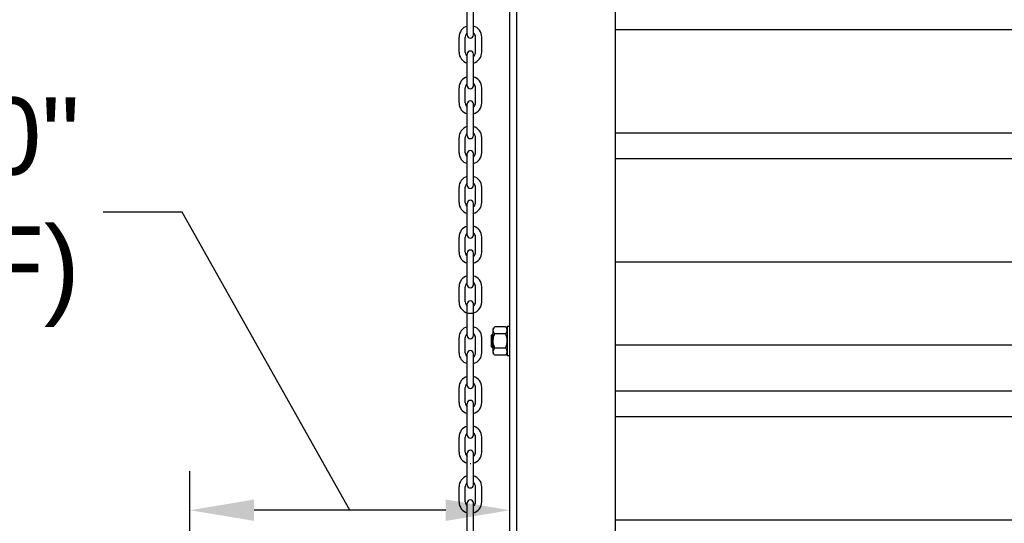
# Model space of a CAD drawing. Header units: inches. Extents: x 170 to 312, y 215 to 248.
# Tile 185 of 256: x 200.974 to 202.166, y 223.027 to 223.637. Entities that reach past the tile are written whole.
import ezdxf

# ---------------------------------------------------------------- set-up
doc = ezdxf.new("R2010")
doc.units = ezdxf.units.IN
doc.header["$LTSCALE"] = 0.25
doc.header["$MEASUREMENT"] = 0
doc.layers.add('ANNOTATIONS', color=1, linetype='Continuous')
doc.layers.add('MOTOR LH', color=7, linetype='Continuous')
doc.styles.add('ARIAL', font='arial.ttf', dxfattribs={"height": 0.09375})
doc.styles.add('ROMANS', font='Romans', dxfattribs={"height": 0.09375})
doc.styles.get("Standard").update_dxf_attribs({"font": 'romans.shx'})
doc.dimstyles.get("Standard").update_dxf_attribs({"dimscale": 60, "dimtxt": 0.0833, "dimasz": 0.0833, "dimexe": 0.0833, "dimexo": 0.04, "dimgap": 0.09, "dimtad": 0, "dimtih": 1, "dimtoh": 1, "dimdec": 4, "dimzin": 1, "dimdsep": 46, "dimlunit": 4, "dimtxsty": 'Standard', "dimcen": 0.09, "dimclrt": 150, "dimadec": 4, "dimazin": 2, "dimtfac": 1, "dimtdec": 0, "dimtofl": 0, "dimtmove": 0, "dimatfit": 3, "dimfxl": 1, "dimtolj": 1, "dimtzin": 0, "dimlwd": -1, "dimlwe": -1, "dimarcsym": 1})

msp = doc.modelspace()

# ---------------------------------------------------------------- linework, layer by layer
at = {"layer": 'ANNOTATIONS'}
for p, q in [((201.17981, 222.74794), (201.17981, 223.08974)), ((201.48952, 223.04261), (201.25748, 223.04261))]:
    msp.add_line(p, q, dxfattribs=at)
for points in [[(201.25748, 223.02967), (201.25748, 223.05556), (201.17981, 223.04261)], [(201.48952, 223.02967), (201.48952, 223.05556), (201.56718, 223.04261)]]:
    msp.add_solid(points, dxfattribs=at)
at = {"layer": 'MOTOR LH'}
for p, q in [((201.69507, 220.41698), (201.69507, 224.63674)), ((201.56718, 220.68357), (201.56718, 224.61088)), ((201.57571, 220.69422), (201.57571, 224.61088)), ((201.5156, 223.61822), (201.5156, 223.65649)), ((201.52311, 223.61822), (201.52311, 223.65649)), ((205.82157, 223.62432), (201.69507, 223.62432)), ((201.50562, 223.59743), (201.50562, 223.61574)), ((201.51313, 223.59743), (201.51313, 223.61574)), ((201.52558, 223.59743), (201.52558, 223.61574)), ((201.53309, 223.59743), (201.53309, 223.61574)), ((201.5156, 223.55668), (201.5156, 223.59496)), ((201.52311, 223.55668), (201.52311, 223.59496)), ((201.50562, 223.53589), (201.50562, 223.55421)), ((201.51313, 223.53589), (201.51313, 223.55421)), ((201.52558, 223.53589), (201.52558, 223.55421)), ((201.53309, 223.53589), (201.53309, 223.55421)), ((201.5156, 223.49643), (201.5156, 223.5347)), ((201.52311, 223.49643), (201.52311, 223.5347)), ((205.82157, 223.49932), (201.69507, 223.49932)), ((201.50562, 223.47564), (201.50562, 223.49395)), ((201.51313, 223.47564), (201.51313, 223.49395)), ((201.52558, 223.47564), (201.52558, 223.49395)), ((201.53309, 223.47564), (201.53309, 223.49395)), ((201.5156, 223.43617), (201.5156, 223.47445)), ((201.52311, 223.43617), (201.52311, 223.47445)), ((205.82157, 223.46807), (201.69507, 223.46807)), ((201.50562, 223.41538), (201.50562, 223.4337)), ((201.51313, 223.41538), (201.51313, 223.4337)), ((201.52558, 223.41538), (201.52558, 223.4337)), ((201.53309, 223.41538), (201.53309, 223.4337)), ((201.5156, 223.37592), (201.5156, 223.41419)), ((201.52311, 223.37592), (201.52311, 223.41419)), ((201.50562, 223.35513), (201.50562, 223.37344)), ((201.51313, 223.35513), (201.51313, 223.37344)), ((201.52558, 223.35513), (201.52558, 223.37344)), ((201.53309, 223.35513), (201.53309, 223.37344)), ((201.5156, 223.31566), (201.5156, 223.35394)), ((201.52311, 223.31566), (201.52311, 223.35394)), ((205.82157, 223.34307), (201.69507, 223.34307)), ((201.50562, 223.29488), (201.50562, 223.31319)), ((201.51313, 223.29488), (201.51313, 223.31319)), ((201.52558, 223.29488), (201.52558, 223.31319)), ((201.53309, 223.29488), (201.53309, 223.31319)), ((201.5156, 223.25413), (201.5156, 223.2924)), ((201.52311, 223.25413), (201.52311, 223.2924)), ((201.54703, 223.23263), (201.54703, 223.26247)), ((201.56202, 223.26478), (201.54895, 223.26478)), ((201.56394, 223.26566), (201.56394, 223.22945)), ((201.50562, 223.23334), (201.50562, 223.25165)), ((201.51313, 223.23334), (201.51313, 223.25165)), ((201.52558, 223.23334), (201.52558, 223.25165)), ((201.53309, 223.23334), (201.53309, 223.25165)), ((201.54485, 223.24059), (201.54485, 223.25452)), ((201.54641, 223.23903), (201.54641, 223.25608)), ((201.56202, 223.25617), (201.54895, 223.25617)), ((201.56202, 223.23894), (201.54895, 223.23894)), ((205.82157, 223.24267), (201.69507, 223.24267)), ((201.5156, 223.19387), (201.5156, 223.23215)), ((201.52311, 223.19387), (201.52311, 223.23215)), ((201.56202, 223.23033), (201.54895, 223.23033)), ((201.50562, 223.17308), (201.50562, 223.1914)), ((201.51313, 223.17308), (201.51313, 223.1914)), ((201.52558, 223.17308), (201.52558, 223.1914)), ((201.53309, 223.17308), (201.53309, 223.1914)), ((205.82157, 223.18682), (201.69507, 223.18682)), ((201.5156, 223.13362), (201.5156, 223.17189)), ((201.52311, 223.13362), (201.52311, 223.17189)), ((205.82157, 223.15557), (201.69507, 223.15557)), ((201.50562, 223.11283), (201.50562, 223.13114)), ((201.51313, 223.11283), (201.51313, 223.13114)), ((201.52558, 223.11283), (201.52558, 223.13114)), ((201.53309, 223.11283), (201.53309, 223.13114)), ((201.5156, 223.07336), (201.5156, 223.11164)), ((201.52311, 223.07336), (201.52311, 223.11164)), ((201.50562, 223.05258), (201.50562, 223.07089)), ((201.51313, 223.05258), (201.51313, 223.07089)), ((201.52558, 223.05258), (201.52558, 223.07089)), ((201.53309, 223.05258), (201.53309, 223.07089)), ((201.5156, 223.01311), (201.5156, 223.05138)), ((201.52311, 223.01311), (201.52311, 223.05138)), ((205.82157, 223.03057), (201.69507, 223.03057))]:
    msp.add_line(p, q, dxfattribs=at)
for centre, radius, start, end in [((201.51936, 223.61574), 0.01374, 105.86272, 180), ((201.51936, 223.61574), 0.01374, 0, 74.13728), ((201.51936, 223.61574), 0.00623, 127.08084, 180), ((201.51936, 223.61822), 0.00375, 180, 0), ((201.51936, 223.61574), 0.00623, 0, 52.91916), ((201.51936, 223.59743), 0.01374, 180, 254.13728), ((201.51936, 223.59743), 0.00623, 180, 232.91916), ((201.51936, 223.59496), 0.00375, 0, 180), ((201.51936, 223.59743), 0.01374, 285.86272, 0), ((201.51936, 223.59743), 0.00623, 307.08084, 0), ((201.51936, 223.55421), 0.01374, 105.86272, 180), ((201.51936, 223.55421), 0.00623, 127.08084, 180), ((201.51936, 223.55421), 0.01374, 0, 74.13728), ((201.51936, 223.55421), 0.00623, 0, 52.91916), ((201.51936, 223.55668), 0.00375, 180, 0), ((201.51936, 223.53589), 0.01374, 180, 254.13728), ((201.51936, 223.53589), 0.00623, 180, 232.91916), ((201.51936, 223.5347), 0.00375, 0, 180), ((201.51936, 223.53589), 0.01374, 285.86272, 0), ((201.51936, 223.53589), 0.00623, 307.08084, 0), ((201.51936, 223.49395), 0.01374, 105.86272, 180), ((201.51936, 223.49395), 0.00623, 127.08084, 180), ((201.51936, 223.49395), 0.01374, 0, 74.13728), ((201.51936, 223.49395), 0.00623, 0, 52.91916), ((201.51936, 223.49643), 0.00375, 180, 0), ((201.51936, 223.47564), 0.01374, 180, 254.13728), ((201.51936, 223.47564), 0.00623, 180, 232.91916), ((201.51936, 223.47445), 0.00375, 0, 180), ((201.51936, 223.47564), 0.01374, 285.86272, 0), ((201.51936, 223.47564), 0.00623, 307.08084, 0), ((201.51936, 223.4337), 0.01374, 105.86272, 180), ((201.51936, 223.4337), 0.00623, 127.08084, 180), ((201.51936, 223.4337), 0.01374, 0, 74.13728), ((201.51936, 223.4337), 0.00623, 0, 52.91916), ((201.51936, 223.43617), 0.00375, 180, 0), ((201.51936, 223.41538), 0.01374, 180, 254.13728), ((201.51936, 223.41538), 0.00623, 180, 232.91916), ((201.51936, 223.41419), 0.00375, 0, 180), ((201.51936, 223.41538), 0.01374, 285.86272, 0), ((201.51936, 223.41538), 0.00623, 307.08084, 0), ((201.51936, 223.37344), 0.01374, 105.86272, 180), ((201.51936, 223.37344), 0.00623, 127.08084, 180), ((201.51936, 223.37344), 0.01374, 0, 74.13728), ((201.51936, 223.37344), 0.00623, 0, 52.91916), ((201.51936, 223.37592), 0.00375, 180, 0), ((201.51936, 223.35513), 0.01374, 180, 254.13728), ((201.51936, 223.35513), 0.00623, 180, 232.91916), ((201.51936, 223.35394), 0.00375, 0, 180), ((201.51936, 223.35513), 0.01374, 285.86272, 0), ((201.51936, 223.35513), 0.00623, 307.08084, 0), ((201.51936, 223.31319), 0.01374, 105.86272, 180), ((201.51936, 223.31319), 0.01374, 0, 74.13728), ((201.51936, 223.31319), 0.00623, 127.08084, 180), ((201.51936, 223.31566), 0.00375, 180, 0), ((201.51936, 223.31319), 0.00623, 0, 52.91916), ((201.51936, 223.29488), 0.01374, 180, 0), ((201.51936, 223.29488), 0.00623, 180, 232.91916), ((201.51936, 223.2924), 0.00375, 0, 180), ((201.51936, 223.29488), 0.00623, 307.08084, 0), ((201.51936, 223.25165), 0.01374, 105.86272, 180), ((201.51936, 223.25165), 0.01374, 0, 74.13728), ((201.51936, 223.25165), 0.00623, 127.08084, 180), ((201.51936, 223.25413), 0.00375, 180, 0), ((201.51936, 223.25165), 0.00623, 0, 52.91916), ((201.51936, 223.23215), 0.00375, 0, 180), ((201.51936, 223.23334), 0.01374, 180, 254.13728), ((201.51936, 223.23334), 0.00623, 180, 232.91916), ((201.51936, 223.23334), 0.01374, 285.86272, 0), ((201.51936, 223.23334), 0.00623, 307.08084, 0), ((201.51936, 223.1914), 0.01374, 105.86272, 180), ((201.51936, 223.1914), 0.01374, 0, 74.13728), ((201.51936, 223.1914), 0.00623, 127.08084, 180), ((201.51936, 223.19387), 0.00375, 180, 0), ((201.51936, 223.1914), 0.00623, 0, 52.91916), ((201.51936, 223.17189), 0.00375, 0, 180), ((201.51936, 223.17308), 0.01374, 180, 254.13728), ((201.51936, 223.17308), 0.00623, 180, 232.91916), ((201.51936, 223.17308), 0.01374, 285.86272, 0), ((201.51936, 223.17308), 0.00623, 307.08084, 0), ((201.51936, 223.13114), 0.01374, 105.86272, 180), ((201.51936, 223.13114), 0.01374, 0, 74.13728), ((201.51936, 223.13114), 0.00623, 127.08084, 180), ((201.51936, 223.13362), 0.00375, 180, 0), ((201.51936, 223.13114), 0.00623, 0, 52.91916), ((201.51936, 223.11283), 0.01374, 180, 254.13728), ((201.51936, 223.11283), 0.00623, 180, 232.91916), ((201.51936, 223.11164), 0.00375, 0, 180), ((201.51936, 223.11283), 0.01374, 285.86272, 0), ((201.51936, 223.11283), 0.00623, 307.08084, 0), ((201.51936, 223.11283), 0.01374, 268.08585, 271.91415), ((201.51936, 223.07089), 0.01374, 105.86272, 180), ((201.51936, 223.07089), 0.01374, 0, 74.13728), ((201.51936, 223.07089), 0.00623, 127.08084, 180), ((201.51936, 223.07336), 0.00375, 180, 0), ((201.51936, 223.07089), 0.00623, 0, 52.91916), ((201.51936, 223.05258), 0.01374, 180, 254.13728), ((201.51936, 223.05258), 0.00623, 180, 232.91916), ((201.51936, 223.05138), 0.00375, 0, 180), ((201.51936, 223.05258), 0.01374, 285.86272, 0), ((201.51936, 223.05258), 0.00623, 307.08084, 0)]:
    msp.add_arc(centre, radius, start, end, dxfattribs=at)
for points in [[(201.54703, 223.26247), (201.54895, 223.26478)], [(201.56202, 223.26478), (201.56394, 223.26247)], [(201.56394, 223.26566), (201.56718, 223.26566)], [(201.54485, 223.25452), (201.54641, 223.25608)], [(201.54641, 223.25608), (201.54703, 223.25608)], [(201.54641, 223.23903), (201.54485, 223.24059)], [(201.54703, 223.23903), (201.54641, 223.23903)], [(201.54895, 223.23033), (201.54703, 223.23263)], [(201.56394, 223.23263), (201.56202, 223.23033)], [(201.56718, 223.22945), (201.56394, 223.22945)]]:
    msp.add_open_spline(points, degree=1, dxfattribs=at)
for points, knots in [([(201.54703, 223.26048), (201.54708, 223.261), (201.54719, 223.26206), (201.54795, 223.2635), (201.54864, 223.26439), (201.54895, 223.26478)], [0, 0, 0, 0, 0.3536607, 0.7166862, 1, 1, 1, 1]), ([(201.54895, 223.25617), (201.5485, 223.25675), (201.54761, 223.25793), (201.54708, 223.2594), (201.54704, 223.26026), (201.54703, 223.26048)], [0, 0, 0, 0, 0.4215052, 0.8529186, 1, 1, 1, 1]), ([(201.56394, 223.26048), (201.56389, 223.261), (201.56378, 223.26206), (201.56302, 223.2635), (201.56233, 223.26439), (201.56202, 223.26478)], [0, 0, 0, 0, 0.3536607, 0.7166862, 1, 1, 1, 1]), ([(201.56202, 223.25617), (201.56247, 223.25675), (201.56336, 223.25793), (201.56389, 223.2594), (201.56393, 223.26026), (201.56394, 223.26048)], [0, 0, 0, 0, 0.4215055, 0.85291859, 1, 1, 1, 1]), ([(201.54703, 223.24755), (201.54703, 223.24783), (201.54705, 223.24923), (201.54743, 223.25178), (201.54821, 223.25435), (201.5488, 223.2558), (201.54895, 223.25617)], [0, 0, 0, 0, 0.0936035, 0.4739098, 0.8644711, 1, 1, 1, 1]), ([(201.54895, 223.23894), (201.54866, 223.23967), (201.54799, 223.2414), (201.54721, 223.24427), (201.54709, 223.24645), (201.54703, 223.24755)], [0, 0, 0, 0, 0.2644431, 0.6278671, 1, 1, 1, 1]), ([(201.56394, 223.24755), (201.56394, 223.24783), (201.56392, 223.24923), (201.56354, 223.25178), (201.56276, 223.25435), (201.56217, 223.2558), (201.56202, 223.25617)], [0, 0, 0, 0, 0.0936034, 0.4739096, 0.8644711, 1, 1, 1, 1]), ([(201.56202, 223.23894), (201.56231, 223.23967), (201.56299, 223.2414), (201.56376, 223.24427), (201.56388, 223.24645), (201.56394, 223.24755)], [0, 0, 0, 0, 0.2644431, 0.6278671, 1, 1, 1, 1]), ([(201.54703, 223.23463), (201.54708, 223.23516), (201.54719, 223.23622), (201.54795, 223.23766), (201.54864, 223.23855), (201.54895, 223.23894)], [0, 0, 0, 0, 0.3536431, 0.7166859, 1, 1, 1, 1]), ([(201.56394, 223.23463), (201.56389, 223.23516), (201.56378, 223.23622), (201.56302, 223.23766), (201.56233, 223.23855), (201.56202, 223.23894)], [0, 0, 0, 0, 0.3536431, 0.7166859, 1, 1, 1, 1]), ([(201.54895, 223.23033), (201.5485, 223.23091), (201.54761, 223.23209), (201.54708, 223.23356), (201.54704, 223.23442), (201.54703, 223.23463)], [0, 0, 0, 0, 0.4215143, 0.8529022, 1, 1, 1, 1]), ([(201.56202, 223.23033), (201.56247, 223.23091), (201.56336, 223.23209), (201.56389, 223.23356), (201.56393, 223.23442), (201.56394, 223.23463)], [0, 0, 0, 0, 0.42151458, 0.85290221, 1, 1, 1, 1])]:
    msp.add_open_spline(points, degree=3, knots=knots, dxfattribs=at)

# ---------------------------------------------------------------- texts
at = {"layer": 'ANNOTATIONS', "insert": (201.04664, 223.40353), "char_height": 0.09375, "attachment_point": 6, "style": 'ARIAL'}
msp.add_mtext('2\'-0"\\P(REF)', dxfattribs=at)

# ---------------------------------------------------------------- leaders
at = {"layer": 'ANNOTATIONS', "has_arrowhead": 0}
msp.add_leader([(201.3735, 223.04261), (201.17055, 223.40353), (201.07474, 223.40353)], dimstyle='Standard', override={"dimtxt": 0.09375, "dimasz": 0.09375, "dimexe": 0.046875, "dimgap": 0.09, "dimtad": 0, "dimtih": 0, "dimtoh": 0, "dimtxsty": 'ROMANS'}, dxfattribs=at)

doc.saveas('drawing.dxf')
